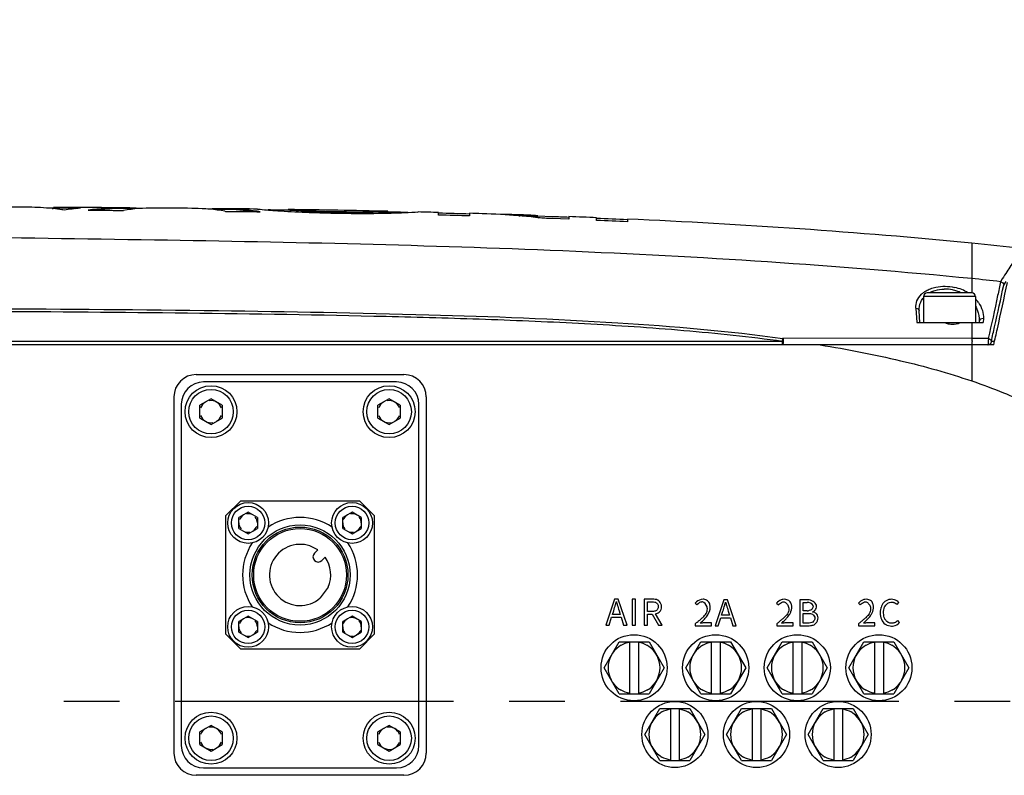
# Model space of a CAD drawing. Header units: millimetres. Extents: x 5828 to 6704, y 123 to 421.
# Tile 28 of 145: x 6406.06 to 6412.7, y 208.69 to 213.78. Entities that reach past the tile are written whole.
import ezdxf
from ezdxf import colors
from ezdxf.entities.mleader import LeaderData, LeaderLine
from ezdxf.math import Vec2, Vec3

# ---------------------------------------------------------------- set-up
doc = ezdxf.new("R2010")
doc.units = ezdxf.units.MM
doc.linetypes.add('CENTER', pattern=[0.6, 0.375, -0.075, 0.075, -0.075])
for name, color, linetype in [('中心线', 7, 'Continuous'), ('外形图', 7, 'Continuous'), ('多重引线', 7, 'Continuous'), ('尺寸标注', 7, 'Continuous')]:
    doc.layers.add(name, color=color, linetype=linetype)
doc.styles.add('微软雅黑', font='msyh.ttc', dxfattribs={"height": 1.5})
doc.dimstyles.new('尺寸标注_1_20比例', dxfattribs={"dimtxt": 1.5, "dimasz": 1.25, "dimexe": 0.5, "dimexo": 0.4, "dimgap": 0.5, "dimtad": 1, "dimdec": 1, "dimlfac": 20, "dimdsep": 46, "dimtxsty": '微软雅黑', "dimcen": 0.09, "dimadec": 0, "dimazin": 0, "dimtp": 0.01, "dimtm": 0.01, "dimtfac": 1, "dimtdec": 1, "dimtofl": 0, "dimtmove": 0, "dimatfit": 3, "dimfxl": 1, "dimtolj": 1, "dimarcsym": 0})

# ---------------------------------------------------------------- blocks, each defined once
blk = doc.blocks.new('*D1113')
at = {"layer": 'Defpoints', "color": 0}
for p in [(6420.6767, 219.4485), (6417.8017, 209.8115), (6420.6767, 208.845)]:
    blk.add_point(p, dxfattribs=at)
at = {"layer": '尺寸标注', "color": 0, "lineweight": -2}
for p, q in [((6417.8017, 210.2115), (6417.8017, 219.9485)), ((6420.6767, 209.245), (6420.6767, 219.9485)), ((6416.5517, 219.4485), (6410.0369, 219.4485)), ((6421.9267, 219.4485), (6423.1767, 219.4485))]:
    blk.add_line(p, q, dxfattribs=at)
at = {"layer": '尺寸标注', "color": 0}
for points in [[(6416.5517, 219.2402), (6416.5517, 219.6568), (6417.8017, 219.4485)], [(6421.9267, 219.6568), (6421.9267, 219.2402), (6420.6767, 219.4485)]]:
    blk.add_solid(points, dxfattribs=at)
at = {"layer": '尺寸标注', "color": 0, "insert": (6412.3647, 220.7116), "char_height": 1.5, "attachment_point": 5, "style": '微软雅黑'}
blk.add_mtext('\\A1;57.5', dxfattribs=at)

msp = doc.modelspace()

# ---------------------------------------------------------------- linework, layer by layer
at = {"layer": '中心线', "linetype": 'CENTER', "ltscale": 5}
msp.add_line((6395.1097, 209.1865), (6433.2693, 209.1865), dxfattribs=at)
at = {"layer": '外形图', "color": 7, "linetype": 'Continuous'}
for p, q in [((6406.3482, 212.5077), (6406.2437, 212.5082)), ((6406.2826, 212.5051), (6406.2885, 212.5044)), ((6406.2826, 212.5051), (6406.2885, 212.5043)), ((6406.2895, 212.5068), (6406.2895, 212.5118)), ((6406.5242, 212.5117), (6406.3616, 212.5126)), ((6406.4405, 212.5043), (6406.4304, 212.5049)), ((6406.4405, 212.5042), (6406.4304, 212.5049)), ((6406.4862, 212.5119), (6406.4715, 212.512)), ((6406.7608, 212.5101), (6406.7584, 212.5101)), ((6406.7608, 212.5101), (6406.7584, 212.5101)), ((6406.7608, 212.5051), (6406.7585, 212.5051)), ((6406.7608, 212.5051), (6406.7585, 212.5051)), ((6406.7587, 212.4923), (6406.7623, 212.4928)), ((6406.7587, 212.4923), (6406.7623, 212.4928)), ((6407.4444, 212.4868), (6407.4482, 212.4862)), ((6407.4444, 212.4867), (6407.4482, 212.4862)), ((6407.4489, 212.504), (6407.4461, 212.5041)), ((6407.4489, 212.504), (6407.4461, 212.5041)), ((6407.4487, 212.499), (6407.4461, 212.4991)), ((6407.4487, 212.499), (6407.4461, 212.4991)), ((6407.6651, 212.5015), (6407.665, 212.5014)), ((6407.665, 212.5014), (6407.6817, 212.4999)), ((6407.6652, 212.5014), (6407.6651, 212.5015)), ((6407.6817, 212.4999), (6407.6833, 212.4997)), ((6407.8715, 212.4937), (6407.8715, 212.4986)), ((6407.8715, 212.4986), (6407.8716, 212.4986)), ((6407.8817, 212.4979), (6407.8715, 212.4986)), ((6407.8817, 212.4929), (6407.8715, 212.4936)), ((6407.9715, 212.4875), (6407.9715, 212.4925)), ((6408.2061, 212.48), (6408.2061, 212.485)), ((6408.4431, 212.4792), (6408.4431, 212.4842)), ((6408.5421, 212.4867), (6408.5422, 212.4867)), ((6408.5423, 212.4816), (6408.5423, 212.4867)), ((6408.7276, 212.481), (6408.7484, 212.482)), ((6408.7427, 212.4817), (6408.7484, 212.482)), ((6408.7484, 212.482), (6408.7484, 212.482)), ((6408.884, 212.4608), (6408.884, 212.4786)), ((6409.0936, 212.473), (6409.0936, 212.4551)), ((6409.4251, 212.4565), (6409.4322, 212.4559)), ((6409.4251, 212.4564), (6409.4322, 212.4559)), ((6409.5527, 212.444), (6409.559, 212.4433)), ((6409.5527, 212.4439), (6409.559, 212.4433)), ((6409.5537, 212.4517), (6409.5537, 212.4567)), ((6409.6499, 212.4499), (6409.5537, 212.4534)), ((6409.7633, 212.4328), (6409.6495, 212.4371)), ((6409.7633, 212.4506), (6409.7633, 212.4328)), ((6409.9495, 212.4253), (6409.9495, 212.4432)), ((6410.1577, 212.4341), (6410.1577, 212.4162)), ((6412.4767, 212.2713), (6412.4767, 212.033)), ((6412.4768, 212.033), (6412.4767, 211.9575)), ((6412.6829, 212.0319), (6412.6701, 212.0122)), ((6412.6923, 211.9894), (6412.7088, 212.0143)), ((6412.4767, 211.9575), (6412.4767, 211.9365)), ((6412.1517, 211.9115), (6412.1517, 211.7365)), ((6412.5017, 211.9115), (6412.1517, 211.9115)), ((6412.4767, 211.9365), (6412.1767, 211.9365)), ((6412.5017, 211.9115), (6412.5017, 211.7365)), ((6412.1004, 211.8345), (6412.1059, 211.7363)), ((6412.1267, 211.7365), (6412.1226, 211.8157)), ((6412.5272, 211.7454), (6412.5267, 211.7365)), ((6412.5554, 211.7632), (6412.5542, 211.7365)), ((6412.1059, 211.7365), (6412.5542, 211.7365)), ((6412.4767, 211.7366), (6412.4767, 211.6299)), ((6397.477, 211.6125), (6411.2023, 211.6125)), ((6412.4767, 211.6299), (6411.2048, 211.6306)), ((6412.6089, 211.6115), (6412.6307, 211.6115)), ((6412.6251, 211.5865), (6397.4759, 211.5865)), ((6412.4767, 211.5865), (6412.4767, 211.3435)), ((6407.2517, 211.3865), (6408.6517, 211.3865)), ((6408.6017, 211.3365), (6407.3017, 211.3365)), ((6407.1017, 211.2365), (6407.1017, 208.8365)), ((6407.3517, 211.2231), (6407.2767, 211.1798)), ((6407.4267, 211.1798), (6407.3517, 211.2231)), ((6408.5517, 211.2231), (6408.4767, 211.1798)), ((6408.6267, 211.1798), (6408.5517, 211.2231)), ((6408.8017, 211.2365), (6408.8017, 208.8365)), ((6407.1517, 211.1865), (6407.1517, 208.8865)), ((6407.2767, 211.0932), (6407.2767, 211.1798)), ((6407.4267, 211.1798), (6407.4267, 211.0932)), ((6408.4767, 211.0932), (6408.4767, 211.1798)), ((6408.6267, 211.1798), (6408.6267, 211.0932)), ((6408.7517, 208.8865), (6408.7517, 211.1865)), ((6407.2767, 211.0932), (6407.3517, 211.0499)), ((6407.3517, 211.0499), (6407.4267, 211.0932)), ((6408.4767, 211.0932), (6408.5517, 211.0499)), ((6408.5517, 211.0499), (6408.6267, 211.0932)), ((6407.4517, 210.4365), (6407.5517, 210.5365)), ((6407.5517, 210.5365), (6408.3517, 210.5365)), ((6408.3517, 210.5365), (6408.4517, 210.4365)), ((6407.4517, 209.6365), (6407.4517, 210.4365)), ((6407.6017, 210.4587), (6407.5392, 210.4226)), ((6407.5392, 210.3504), (6407.5392, 210.4226)), ((6407.6642, 210.4226), (6407.6017, 210.4587)), ((6407.6642, 210.4226), (6407.6642, 210.3504)), ((6408.3017, 210.4587), (6408.2392, 210.4226)), ((6408.2392, 210.3504), (6408.2392, 210.4226)), ((6408.3642, 210.4226), (6408.3017, 210.4587)), ((6408.3642, 210.4226), (6408.3642, 210.3504)), ((6408.4517, 210.4365), (6408.4517, 209.6365)), ((6407.5392, 210.3504), (6407.6017, 210.3143)), ((6407.6017, 210.3143), (6407.6642, 210.3504)), ((6408.2392, 210.3504), (6408.3017, 210.3143)), ((6408.3017, 210.3143), (6408.3642, 210.3504)), ((6408.0707, 210.205), (6408.0489, 210.1832)), ((6408.0984, 210.1337), (6408.1202, 210.1555)), ((6408.1411, 209.9547), (6408.088, 209.8817)), ((6410.0708, 209.8728), (6410.0114, 209.6978)), ((6410.0954, 209.8728), (6410.0708, 209.8728)), ((6410.1549, 209.6978), (6410.0954, 209.8728)), ((6410.1901, 209.8728), (6410.1901, 209.6978)), ((6410.2124, 209.8728), (6410.1901, 209.8728)), ((6410.2124, 209.6978), (6410.2124, 209.8728)), ((6410.2708, 209.8728), (6410.2708, 209.6978)), ((6410.3257, 209.8728), (6410.2708, 209.8728)), ((6410.293, 209.7899), (6410.293, 209.8549)), ((6410.293, 209.8549), (6410.3224, 209.8549)), ((6410.6128, 209.8467), (6410.6255, 209.8343)), ((6410.633, 209.842), (6410.6255, 209.8343)), ((6410.8066, 209.8692), (6410.7472, 209.6942)), ((6410.8312, 209.8692), (6410.8066, 209.8692)), ((6410.8906, 209.6942), (6410.8312, 209.8692)), ((6411.1618, 209.8467), (6411.1745, 209.8343)), ((6411.3194, 209.8692), (6411.3194, 209.6942)), ((6411.3714, 209.8692), (6411.3194, 209.8692)), ((6411.3416, 209.7947), (6411.3416, 209.8517)), ((6411.3416, 209.8517), (6411.3685, 209.8517)), ((6411.713, 209.8467), (6411.7257, 209.8343)), ((6411.9742, 209.8365), (6411.9861, 209.8508)), ((6407.6017, 209.7587), (6407.5392, 209.7226)), ((6407.6642, 209.7226), (6407.6017, 209.7587)), ((6408.3017, 209.7587), (6408.2392, 209.7226)), ((6408.3642, 209.7226), (6408.3017, 209.7587)), ((6410.0563, 209.7689), (6410.0649, 209.7957)), ((6410.1093, 209.7689), (6410.0563, 209.7689)), ((6410.1009, 209.7957), (6410.1093, 209.7689)), ((6410.3224, 209.7899), (6410.293, 209.7899)), ((6410.293, 209.6978), (6410.293, 209.772)), ((6410.293, 209.772), (6410.3245, 209.772)), ((6410.3245, 209.772), (6410.367, 209.6978)), ((6410.3921, 209.6978), (6410.3472, 209.7744)), ((6410.792, 209.7653), (6410.8006, 209.7921)), ((6410.845, 209.7653), (6410.792, 209.7653)), ((6410.8367, 209.7921), (6410.845, 209.7653)), ((6411.3676, 209.7947), (6411.3416, 209.7947)), ((6411.3416, 209.7118), (6411.3416, 209.7777)), ((6411.3416, 209.7777), (6411.3721, 209.7777)), ((6407.5392, 209.6504), (6407.5392, 209.7226)), ((6407.6642, 209.7226), (6407.6642, 209.6504)), ((6408.2392, 209.6504), (6408.2392, 209.7226)), ((6408.3642, 209.7226), (6408.3642, 209.6504)), ((6410.0114, 209.6978), (6410.0338, 209.6978)), ((6410.0338, 209.6978), (6410.0508, 209.7513)), ((6410.0508, 209.7513), (6410.1148, 209.7513)), ((6410.1148, 209.7513), (6410.1315, 209.6978)), ((6410.1315, 209.6978), (6410.1549, 209.6978)), ((6410.1901, 209.6978), (6410.2124, 209.6978)), ((6410.2708, 209.6978), (6410.293, 209.6978)), ((6410.367, 209.6978), (6410.3921, 209.6978)), ((6410.6138, 209.7071), (6410.6138, 209.6942)), ((6410.6138, 209.6942), (6410.7238, 209.6942)), ((6410.7238, 209.713), (6410.6753, 209.713)), ((6410.7238, 209.6942), (6410.7238, 209.713)), ((6410.7472, 209.6942), (6410.7696, 209.6942)), ((6410.7696, 209.6942), (6410.7866, 209.7476)), ((6410.7866, 209.7476), (6410.8505, 209.7476)), ((6410.8505, 209.7476), (6410.8673, 209.6942)), ((6410.8673, 209.6942), (6410.8906, 209.6942)), ((6411.1628, 209.7071), (6411.1628, 209.6942)), ((6411.1628, 209.6942), (6411.2729, 209.6942)), ((6411.2729, 209.713), (6411.2244, 209.713)), ((6411.2729, 209.6942), (6411.2729, 209.713)), ((6411.3194, 209.6942), (6411.3752, 209.6942)), ((6411.3721, 209.7118), (6411.3416, 209.7118)), ((6411.714, 209.7071), (6411.714, 209.6942)), ((6411.714, 209.6942), (6411.824, 209.6942)), ((6411.824, 209.713), (6411.7756, 209.713)), ((6411.824, 209.6942), (6411.824, 209.713)), ((6411.9067, 209.6978), (6411.9367, 209.6911)), ((6411.9904, 209.7161), (6411.9782, 209.73)), ((6407.5517, 209.5365), (6407.4517, 209.6365)), ((6407.5392, 209.6504), (6407.6017, 209.6143)), ((6407.6017, 209.6143), (6407.6642, 209.6504)), ((6408.2392, 209.6504), (6408.3017, 209.6143)), ((6408.3017, 209.6143), (6408.3642, 209.6504)), ((6408.4517, 209.6365), (6408.3517, 209.5365)), ((6409.9996, 209.4115), (6410.1007, 209.5865)), ((6410.1007, 209.5865), (6410.3027, 209.5865)), ((6410.1717, 209.5839), (6410.1717, 209.2391)), ((6410.2317, 209.5852), (6410.2317, 209.2378)), ((6410.3027, 209.5865), (6410.4038, 209.4115)), ((6410.5496, 209.4115), (6410.6507, 209.5865)), ((6410.6507, 209.5865), (6410.8527, 209.5865)), ((6410.7217, 209.5839), (6410.7217, 209.2391)), ((6410.7817, 209.5852), (6410.7817, 209.2378)), ((6410.8527, 209.5865), (6410.9538, 209.4115)), ((6411.0996, 209.4115), (6411.2007, 209.5865)), ((6411.2007, 209.5865), (6411.4027, 209.5865)), ((6411.2717, 209.5839), (6411.2717, 209.2391)), ((6411.3317, 209.5852), (6411.3317, 209.2378)), ((6411.4027, 209.5865), (6411.5038, 209.4115)), ((6411.6496, 209.4115), (6411.7507, 209.5865)), ((6411.7507, 209.5865), (6411.9527, 209.5865)), ((6411.8217, 209.5839), (6411.8217, 209.2391)), ((6411.8817, 209.5852), (6411.8817, 209.2378)), ((6411.9527, 209.5865), (6412.0538, 209.4115)), ((6408.3517, 209.5365), (6407.5517, 209.5365)), ((6410.1007, 209.2365), (6409.9996, 209.4115)), ((6410.4038, 209.4115), (6410.3027, 209.2365)), ((6410.6507, 209.2365), (6410.5496, 209.4115)), ((6410.9538, 209.4115), (6410.8527, 209.2365)), ((6411.2007, 209.2365), (6411.0996, 209.4115)), ((6411.5038, 209.4115), (6411.4027, 209.2365)), ((6411.7507, 209.2365), (6411.6496, 209.4115)), ((6412.0538, 209.4115), (6411.9527, 209.2365)), ((6410.1007, 209.2365), (6410.3027, 209.2365)), ((6410.6507, 209.2365), (6410.8527, 209.2365)), ((6411.2007, 209.2365), (6411.4027, 209.2365)), ((6411.7507, 209.2365), (6411.9527, 209.2365)), ((6410.2746, 208.9615), (6410.3757, 209.1365)), ((6410.3757, 209.1365), (6410.5777, 209.1365)), ((6410.4467, 209.1339), (6410.4467, 208.7891)), ((6410.5067, 209.1352), (6410.5067, 208.7878)), ((6410.5777, 209.1365), (6410.6788, 208.9615)), ((6410.8246, 208.9615), (6410.9257, 209.1365)), ((6410.9257, 209.1365), (6411.1277, 209.1365)), ((6410.9967, 209.1339), (6410.9967, 208.7891)), ((6411.0567, 209.1352), (6411.0567, 208.7878)), ((6411.1277, 209.1365), (6411.2288, 208.9615)), ((6411.3746, 208.9615), (6411.4757, 209.1365)), ((6411.4757, 209.1365), (6411.6777, 209.1365)), ((6411.5467, 209.1339), (6411.5467, 208.7891)), ((6411.6067, 209.1352), (6411.6067, 208.7878)), ((6411.6777, 209.1365), (6411.7788, 208.9615)), ((6407.3517, 209.0231), (6407.2767, 208.9798)), ((6407.4267, 208.9798), (6407.3517, 209.0231)), ((6408.5517, 209.0231), (6408.4767, 208.9798)), ((6408.6267, 208.9798), (6408.5517, 209.0231)), ((6407.2767, 208.8932), (6407.2767, 208.9798)), ((6407.4267, 208.9798), (6407.4267, 208.8932)), ((6408.4767, 208.8932), (6408.4767, 208.9798)), ((6408.6267, 208.9798), (6408.6267, 208.8932)), ((6410.3757, 208.7865), (6410.2746, 208.9615)), ((6410.6788, 208.9615), (6410.5777, 208.7865)), ((6410.9257, 208.7865), (6410.8246, 208.9615)), ((6411.2288, 208.9615), (6411.1277, 208.7865)), ((6411.4757, 208.7865), (6411.3746, 208.9615)), ((6411.7788, 208.9615), (6411.6777, 208.7865)), ((6407.2767, 208.8932), (6407.3517, 208.8499)), ((6407.3517, 208.8499), (6407.4267, 208.8932)), ((6408.4767, 208.8932), (6408.5517, 208.8499)), ((6408.5517, 208.8499), (6408.6267, 208.8932)), ((6410.3757, 208.7865), (6410.5777, 208.7865)), ((6410.9257, 208.7865), (6411.1277, 208.7865)), ((6411.4757, 208.7865), (6411.6777, 208.7865)), ((6407.3017, 208.7365), (6408.6017, 208.7365)), ((6408.6517, 208.6865), (6407.2517, 208.6865))]:
    msp.add_line(p, q, dxfattribs=at)
for centre, radius in [((6407.3517, 211.1365), 0.175), ((6407.3517, 211.1365), 0.15), ((6408.5517, 211.1365), 0.175), ((6408.5517, 211.1365), 0.15), ((6407.6017, 210.3865), 0.1375), ((6407.6017, 210.3865), 0.1125), ((6408.3017, 210.3865), 0.1375), ((6408.3017, 210.3865), 0.1125), ((6407.9517, 210.0365), 0.3375), ((6407.9517, 210.0365), 0.3225), ((6407.9517, 210.0365), 0.3125), ((6407.6017, 209.6865), 0.1375), ((6408.3017, 209.6865), 0.1375), ((6407.6017, 209.6865), 0.1125), ((6408.3017, 209.6865), 0.1125), ((6410.2017, 209.4115), 0.2225), ((6410.7517, 209.4115), 0.2225), ((6411.3017, 209.4115), 0.2225), ((6411.8517, 209.4115), 0.2225), ((6410.4767, 208.9615), 0.2225), ((6411.0267, 208.9615), 0.2225), ((6411.5767, 208.9615), 0.2225), ((6407.3517, 208.9365), 0.175), ((6408.5517, 208.9365), 0.175), ((6407.3517, 208.9365), 0.15), ((6408.5517, 208.9365), 0.15)]:
    msp.add_circle(centre, radius, dxfattribs=at)
for centre, radius, start, end in [((6406.1176, 210.9432), 1.5705, 83.96854, 89.73862), ((6406.1152, 210.9199), 1.5939, 81.64575, 83.75704), ((6406.1135, 210.908), 1.606, 81.11766, 81.64753), ((6406.3404, 211.0338), 1.4789, 89.16938, 89.69603), ((6406.3404, 211.0298), 1.4779, 89.17275, 89.69603), ((6406.5901, 210.9242), 1.5871, 94.2874, 98.28378), ((6406.3403, 211.0287), 1.4789, 88.10313, 89.17265), ((6406.3402, 211.0276), 1.4851, 84.92743, 89.16528), ((6406.3402, 211.0255), 1.4821, 86.51251, 88.10275), ((6406.7505, 210.9342), 1.576, 89.71363, 98.25918), ((6406.7503, 210.9349), 1.5703, 89.7004, 96.85399), ((6406.7498, 210.9449), 1.5653, 85.36297, 89.59721), ((6406.9736, 211.0744), 1.4341, 90.26998, 98.47152), ((6406.9729, 211.0901), 1.4183, 89.53568, 90.24504), ((6407.2091, 211.0902), 1.4162, 88.73116, 89.45426), ((6407.2078, 211.0696), 1.4369, 80.52605, 88.70088), ((6407.429, 210.9477), 1.5565, 89.36879, 93.62368), ((6405.9639, 78.8996), 133.6077, 89.364372, 89.411603), ((6407.4283, 210.9323), 1.5669, 82.19274, 89.2542), ((6407.4281, 210.9331), 1.5711, 81.39818, 89.24112), ((6407.4241, 210.9051), 1.5994, 80.69436, 81.40935), ((6408.256, 219.0322), 6.5575, 264.99049, 265.96869), ((6406.5611, 120.803), 91.7, 89.181193, 89.26702), ((6406.5611, 120.8033), 91.6998, 89.181124, 89.267021), ((6408.3685, 220.5223), 8.0518, 265.91501, 266.0975), ((6408.326, 220.3853), 7.9123, 266.33734, 269.13169), ((6406.4751, 115.3655), 97.1431, 88.780765, 89.176297), ((6408.3173, 219.6191), 7.135, 267.2213, 269.10649), ((6408.3186, 219.6415), 7.1623, 267.22159, 269.09959), ((6408.3488, 219.449), 6.9654, 268.82591, 270.77535), ((6408.3502, 219.4703), 6.9918, 268.81918, 270.76127), ((6408.4007, 218.7955), 6.3231, 271.2793, 272.1177), ((6406.5611, 120.8033), 91.6998, 88.676923, 88.76216), ((6406.5611, 120.803), 91.7, 88.677395, 88.762124), ((6408.4058, 218.6232), 6.1507, 272.12966, 272.99915), ((6407.0663, 141.3049), 71.1919, 88.368144, 88.536918), ((6406.9707, 137.8055), 74.6798, 88.371068, 88.531959), ((6409.0424, 207.8996), 4.5729, 85.19836, 88.30228), ((6409.2728, 207.877), 4.5883, 88.09577, 89.62119), ((6407.0663, 141.3049), 71.1919, 88.101125, 88.129327), ((6409.2727, 207.8745), 4.5908, 86.49038, 88.09532), ((6409.2727, 207.8723), 4.588, 86.48923, 88.09513), ((6409.0413, 207.8876), 4.585, 83.5959, 85.10974), ((6407.4752, 153.1552), 59.3395, 87.610168, 87.790109), ((6407.5871, 155.8338), 56.6537, 87.39943, 87.61014), ((6407.5873, 155.8361), 56.6385, 87.39889, 87.60965), ((6409.0411, 177.4711), 34.9694, 83.80103, 84.36176), ((6411.427, 201.3433), 10.7412, 83.35429, 84.39182), ((6412.2803, 211.7825), 0.178, 112.60174, 119.96782), ((6412.295, 211.7146), 0.2481, 77.69159, 90.72763), ((6412.2944, 211.7114), 0.2514, 71.01741, 77.72164), ((6412.2943, 211.6768), 0.3046, 67.69652, 77.33772), ((6412.2954, 211.714), 0.2486, 63.52785, 71.02704), ((6412.302, 211.6957), 0.2842, 58.33929, 67.69076), ((6412.2518, 211.8197), 0.1308, 140.31498, 143.28173), ((6412.1767, 211.9115), 0.025, 90, 180), ((6412.4767, 211.9115), 0.025, 0, 90), ((6412.343, 211.7465), 0.2186, 35.01869, 42.48576), ((6412.5421, 211.7446), 0.015, 168.87252, 176.97469), ((6412.4896, 211.6115), 0.1006, 354.79834, 5.52295), ((6407.2517, 211.2365), 0.15, 90, 180), ((6408.6517, 211.2365), 0.15, 0, 90), ((6407.3017, 211.1865), 0.15, 90, 180), ((6408.6017, 211.1865), 0.15, 0, 90), ((6407.3517, 211.1365), 0.075, 120, 160.00237), ((6407.3517, 211.1365), 0.075, 19.99763, 100.00237), ((6408.5517, 211.1365), 0.075, 120, 160.00237), ((6408.5517, 211.1365), 0.075, 19.99763, 100.00237), ((6407.3517, 211.1365), 0.075, 199.99763, 280.00237), ((6407.3517, 211.1365), 0.075, 300, 340.00237), ((6408.5517, 211.1365), 0.075, 199.99763, 280.00237), ((6408.5517, 211.1365), 0.075, 300, 340.00237), ((6407.6017, 210.3865), 0.0625, 120, 160.00237), ((6407.6017, 210.3865), 0.0625, 60, 100.00237), ((6407.6017, 210.3865), 0.0625, 0, 40.00237), ((6407.9517, 210.0365), 0.3875, 56.23847, 123.76319), ((6408.3017, 210.3865), 0.0625, 120, 160.00237), ((6408.3017, 210.3865), 0.0625, 60, 100.00237), ((6408.3017, 210.3865), 0.0625, 0, 40.00237), ((6407.6017, 210.3865), 0.0625, 180, 220.00237), ((6407.6017, 210.3865), 0.0625, 300, 340.00237), ((6408.3017, 210.3865), 0.0625, 180, 220.00237), ((6408.3017, 210.3865), 0.0625, 300, 340.00237), ((6407.6017, 210.3865), 0.0625, 240, 280.00237), ((6408.3017, 210.3865), 0.0625, 240, 280.00237), ((6407.9517, 210.0365), 0.3875, 146.23618, 213.76125), ((6407.9517, 210.0365), 0.2062, 54.7702, 311.35825), ((6407.9517, 210.0365), 0.3875, 326.24013, 33.76125), ((6408.0737, 210.1585), 0.035, 135, 315), ((6407.9517, 210.0365), 0.2062, 336.64174, 35.2298), ((6409.0535, 210.1307), 1.0652, 343.96283, 345.08561), ((6413.3085, 210.7646), 3.3511, 195.72088, 196.08814), ((6410.6738, 209.7902), 0.0831, 128.94219, 137.21772), ((6409.7931, 210.126), 1.0612, 343.96605, 345.09304), ((6414.0038, 210.7491), 3.3089, 195.71306, 196.08503), ((6410.333, 209.8331), 0.0604, 283.54896, 295.66098), ((6411.3952, 209.7329), 0.0554, 69.82692, 81.9643), ((6407.6017, 209.6865), 0.0625, 180, 220.00237), ((6407.6017, 209.6865), 0.0625, 120, 160.00237), ((6407.6017, 209.6865), 0.0625, 60, 100.00237), ((6407.6017, 209.6865), 0.0625, 0, 40.00237), ((6407.9517, 210.0365), 0.3875, 236.23851, 303.76144), ((6408.3017, 209.6865), 0.0625, 180, 220.00237), ((6408.3017, 209.6865), 0.0625, 120, 160.00237), ((6408.3017, 209.6865), 0.0625, 60, 100.00237), ((6408.3017, 209.6865), 0.0625, 0, 40.00237), ((6407.6017, 209.6865), 0.0625, 240, 280.00237), ((6407.6017, 209.6865), 0.0625, 300, 340.00237), ((6408.3017, 209.6865), 0.0625, 240, 280.00237), ((6408.3017, 209.6865), 0.0625, 300, 340.00237), ((6410.2017, 209.4115), 0.175, 124.86379, 235.13621), ((6410.2019, 209.4113), 0.1753, 119.90313, 124.86685), ((6410.2015, 209.4113), 0.1753, 55.13315, 60.09687), ((6410.2017, 209.4115), 0.175, 304.86379, 55.13621), ((6410.7517, 209.4115), 0.175, 124.86379, 235.13621), ((6410.7519, 209.4113), 0.1753, 119.90313, 124.86685), ((6410.7515, 209.4113), 0.1753, 55.13315, 60.09687), ((6410.7517, 209.4115), 0.175, 304.86379, 55.13621), ((6411.3017, 209.4115), 0.175, 124.86379, 235.13621), ((6411.3019, 209.4113), 0.1753, 119.90313, 124.86685), ((6411.3015, 209.4113), 0.1753, 55.13315, 60.09687), ((6411.3017, 209.4115), 0.175, 304.86379, 55.13621), ((6411.8517, 209.4115), 0.175, 124.86379, 235.13621), ((6411.8519, 209.4113), 0.1753, 119.90313, 124.86685), ((6411.8515, 209.4113), 0.1753, 55.13315, 60.09687), ((6411.8517, 209.4115), 0.175, 304.86379, 55.13621), ((6410.2019, 209.4117), 0.1753, 235.13316, 240.09687), ((6410.2015, 209.4117), 0.1753, 299.90258, 304.86769), ((6410.7519, 209.4117), 0.1753, 235.13316, 240.09687), ((6410.7515, 209.4117), 0.1753, 299.90258, 304.86769), ((6411.3019, 209.4117), 0.1753, 235.13316, 240.09687), ((6411.3015, 209.4117), 0.1753, 299.90258, 304.86769), ((6411.8519, 209.4117), 0.1753, 235.13316, 240.09687), ((6411.8515, 209.4117), 0.1753, 299.90258, 304.86769), ((6410.4767, 208.9615), 0.175, 124.86379, 235.13621), ((6410.4769, 208.9613), 0.1753, 119.90313, 124.86685), ((6410.4765, 208.9613), 0.1753, 55.13315, 60.09687), ((6410.4767, 208.9615), 0.175, 304.86379, 55.13621), ((6411.0267, 208.9615), 0.175, 124.86379, 235.13621), ((6411.0269, 208.9613), 0.1753, 119.90313, 124.86685), ((6411.0265, 208.9613), 0.1753, 55.13315, 60.09687), ((6411.0267, 208.9615), 0.175, 304.86379, 55.13621), ((6411.5767, 208.9615), 0.175, 124.86379, 235.13621), ((6411.5769, 208.9613), 0.1753, 119.90313, 124.86685), ((6411.5765, 208.9613), 0.1753, 55.13315, 60.09687), ((6411.5767, 208.9615), 0.175, 304.86379, 55.13621), ((6407.3517, 208.9365), 0.075, 120, 160.00237), ((6407.3517, 208.9365), 0.075, 19.99763, 100.00237), ((6408.5517, 208.9365), 0.075, 120, 160.00237), ((6408.5517, 208.9365), 0.075, 19.99763, 100.00237), ((6407.3517, 208.9365), 0.075, 199.99763, 280.00237), ((6407.3517, 208.9365), 0.075, 300, 340.00237), ((6408.5517, 208.9365), 0.075, 199.99763, 280.00237), ((6408.5517, 208.9365), 0.075, 300, 340.00237), ((6407.2517, 208.8365), 0.15, 180, 270), ((6407.3017, 208.8865), 0.15, 180, 270), ((6408.6017, 208.8865), 0.15, 270, 0), ((6408.6517, 208.8365), 0.15, 270, 0), ((6410.4769, 208.9617), 0.1753, 235.13316, 240.09687), ((6410.4765, 208.9617), 0.1753, 299.90258, 304.86769), ((6411.0269, 208.9617), 0.1753, 235.13316, 240.09687), ((6411.0265, 208.9617), 0.1753, 299.90258, 304.86769), ((6411.5769, 208.9617), 0.1753, 235.13316, 240.09687), ((6411.5765, 208.9617), 0.1753, 299.90258, 304.86769)]:
    msp.add_arc(centre, radius, start, end, dxfattribs=at)
for points in [[(6406.1248, 212.5137), (6406.0168, 212.5142), (6405.9089, 212.5146), (6405.8009, 212.515)], [(6406.3091, 212.5125), (6406.3025, 212.5124), (6406.296, 212.512), (6406.2895, 212.5118)], [(6406.3286, 212.5125), (6406.3221, 212.5125), (6406.3156, 212.5126), (6406.3091, 212.5125)], [(6406.3482, 212.5127), (6406.3417, 212.5127), (6406.3352, 212.5125), (6406.3286, 212.5125)], [(6406.7608, 212.5101), (6406.6819, 212.5107), (6406.6031, 212.5112), (6406.5242, 212.5117)], [(6406.871, 212.5043), (6406.8342, 212.5046), (6406.7975, 212.5049), (6406.7608, 212.5051)], [(6407.2226, 212.5064), (6407.1432, 212.5071), (6407.0638, 212.5078), (6406.9844, 212.5084)], [(6407.6651, 212.5015), (6407.5929, 212.5024), (6407.5206, 212.5032), (6407.4484, 212.504)], [(6408.884, 212.4786), (6408.8388, 212.4798), (6408.7936, 212.4809), (6408.7484, 212.482)], [(6409.1778, 212.4705), (6409.1498, 212.4714), (6409.1217, 212.4722), (6409.0936, 212.473)], [(6409.7633, 212.4456), (6409.7255, 212.4471), (6409.6877, 212.4485), (6409.6499, 212.4499)], [(6412.4767, 212.2713), (6411.7055, 212.3475), (6410.9318, 212.3989), (6410.1577, 212.4341)], [(6412.1329, 211.8738), (6412.1366, 211.8823), (6412.1414, 211.8904), (6412.147, 211.8979)], [(6412.1226, 211.8157), (6412.1215, 211.8354), (6412.1249, 211.8558), (6412.1329, 211.8738)], [(6412.2964, 211.7365), (6412.3062, 211.7325), (6412.3164, 211.7296), (6412.3267, 211.7278)], [(6411.2023, 211.6031), (6411.2023, 211.6063), (6411.2023, 211.6094), (6411.2023, 211.6125)], [(6412.5883, 211.6298), (6412.5511, 211.63), (6412.5139, 211.6299), (6412.4767, 211.63)], [(6412.6089, 211.6115), (6412.6089, 211.607), (6412.6076, 211.6025), (6412.6054, 211.5986)], [(6412.6054, 211.5986), (6412.6027, 211.594), (6412.5981, 211.5901), (6412.5932, 211.5882)], [(6410.0649, 209.7957), (6410.0691, 209.8092), (6410.0733, 209.8228), (6410.0772, 209.8365)], [(6410.0886, 209.8359), (6410.0925, 209.8224), (6410.0966, 209.809), (6410.1009, 209.7957)], [(6410.3224, 209.8549), (6410.3285, 209.8549), (6410.3351, 209.8549), (6410.3412, 209.8536)], [(6410.3603, 209.8675), (6410.3498, 209.8721), (6410.3372, 209.8728), (6410.3257, 209.8728)], [(6410.6664, 209.8724), (6410.6504, 209.8723), (6410.6342, 209.8652), (6410.6216, 209.8549)], [(6410.6553, 209.8541), (6410.6475, 209.8526), (6410.6395, 209.8478), (6410.633, 209.842)], [(6410.8006, 209.7921), (6410.8049, 209.8056), (6410.809, 209.8192), (6410.813, 209.8329)], [(6410.8244, 209.8323), (6410.8283, 209.8188), (6410.8323, 209.8054), (6410.8367, 209.7921)], [(6411.1745, 209.8343), (6411.1818, 209.8431), (6411.1931, 209.8521), (6411.2042, 209.8542)], [(6411.4079, 209.8304), (6411.4019, 209.8419), (6411.3825, 209.8517), (6411.3685, 209.8517)], [(6411.4095, 209.8576), (6411.3977, 209.865), (6411.3847, 209.8692), (6411.3714, 209.8692)], [(6411.7257, 209.8343), (6411.733, 209.8431), (6411.7443, 209.8521), (6411.7554, 209.8542)], [(6411.9535, 209.8503), (6411.9614, 209.8474), (6411.9686, 209.8425), (6411.9742, 209.8365)], [(6410.3331, 209.7905), (6410.3295, 209.7901), (6410.3259, 209.7899), (6410.3224, 209.7899)], [(6411.2236, 209.7604), (6411.2197, 209.756), (6411.2156, 209.7518), (6411.2114, 209.7479)], [(6411.3676, 209.7947), (6411.3728, 209.7947), (6411.3789, 209.796), (6411.3847, 209.7983)], [(6411.3721, 209.7777), (6411.378, 209.7777), (6411.3841, 209.7777), (6411.3901, 209.7769)], [(6411.3847, 209.7983), (6411.3897, 209.8003), (6411.3946, 209.803), (6411.3986, 209.8061)], [(6411.3901, 209.7769), (6411.3954, 209.7761), (6411.4006, 209.7746), (6411.4051, 209.7717)], [(6411.403, 209.7877), (6411.4054, 209.7882), (6411.4078, 209.7891), (6411.4101, 209.7902)], [(6411.4051, 209.7717), (6411.4097, 209.7688), (6411.4136, 209.7645), (6411.4162, 209.7595)], [(6411.7748, 209.7604), (6411.7709, 209.756), (6411.7668, 209.7518), (6411.7626, 209.7479)], [(6410.6138, 209.7071), (6410.62, 209.7125), (6410.6264, 209.7177), (6410.6329, 209.723)], [(6410.6467, 209.7114), (6410.6534, 209.7177), (6410.6603, 209.724), (6410.6669, 209.7305)], [(6410.6753, 209.713), (6410.6658, 209.713), (6410.6562, 209.7121), (6410.6467, 209.7114)], [(6410.6669, 209.7305), (6410.6729, 209.7364), (6410.6788, 209.7425), (6410.6843, 209.7489)], [(6411.1806, 209.7219), (6411.1746, 209.717), (6411.1686, 209.7121), (6411.1628, 209.7071)], [(6411.1969, 209.7352), (6411.1915, 209.7307), (6411.1861, 209.7263), (6411.1806, 209.7219)], [(6411.1957, 209.7114), (6411.203, 209.7182), (6411.2104, 209.7251), (6411.2176, 209.7321)], [(6411.2244, 209.713), (6411.2148, 209.713), (6411.2053, 209.7121), (6411.1957, 209.7114)], [(6411.2114, 209.7479), (6411.2067, 209.7435), (6411.2018, 209.7393), (6411.1969, 209.7352)], [(6411.2176, 209.7321), (6411.2231, 209.7376), (6411.2285, 209.7433), (6411.2335, 209.7492)], [(6411.3752, 209.6942), (6411.3801, 209.6942), (6411.3852, 209.6943), (6411.3901, 209.6949)], [(6411.3901, 209.6949), (6411.3986, 209.6958), (6411.407, 209.6977), (6411.4145, 209.7014)], [(6411.7318, 209.7219), (6411.7258, 209.717), (6411.7198, 209.7121), (6411.714, 209.7071)], [(6411.7481, 209.7352), (6411.7427, 209.7307), (6411.7372, 209.7263), (6411.7318, 209.7219)], [(6411.7469, 209.7114), (6411.7542, 209.7182), (6411.7616, 209.7251), (6411.7688, 209.7321)], [(6411.7756, 209.713), (6411.766, 209.713), (6411.7565, 209.7121), (6411.7469, 209.7114)], [(6411.7626, 209.7479), (6411.7579, 209.7435), (6411.753, 209.7393), (6411.7481, 209.7352)], [(6411.7688, 209.7321), (6411.7743, 209.7376), (6411.7797, 209.7433), (6411.7847, 209.7492)], [(6411.9108, 209.7186), (6411.9039, 209.723), (6411.898, 209.729), (6411.8937, 209.7358)], [(6411.9782, 209.73), (6411.9721, 209.7233), (6411.9644, 209.7176), (6411.9559, 209.7141)], [(6410.1145, 209.5632), (6410.1321, 209.5733), (6410.1517, 209.5807), (6410.1717, 209.5839)], [(6410.2317, 209.5839), (6410.2517, 209.5807), (6410.2713, 209.5733), (6410.2889, 209.5632)], [(6410.6645, 209.5632), (6410.6821, 209.5733), (6410.7017, 209.5807), (6410.7217, 209.5839)], [(6410.7817, 209.5839), (6410.8017, 209.5807), (6410.8213, 209.5733), (6410.8389, 209.5632)], [(6411.2145, 209.5632), (6411.2321, 209.5733), (6411.2517, 209.5807), (6411.2717, 209.5839)], [(6411.3317, 209.5839), (6411.3517, 209.5807), (6411.3713, 209.5733), (6411.3889, 209.5632)], [(6411.7645, 209.5632), (6411.7821, 209.5733), (6411.8017, 209.5807), (6411.8217, 209.5839)], [(6411.8817, 209.5839), (6411.9017, 209.5807), (6411.9213, 209.5733), (6411.9389, 209.5632)], [(6410.1717, 209.2391), (6410.1517, 209.2423), (6410.1321, 209.2497), (6410.1145, 209.2598)], [(6410.2889, 209.2598), (6410.2713, 209.2497), (6410.2517, 209.2423), (6410.2317, 209.2391)], [(6410.7217, 209.2391), (6410.7017, 209.2423), (6410.6821, 209.2497), (6410.6645, 209.2598)], [(6410.8389, 209.2598), (6410.8213, 209.2497), (6410.8017, 209.2423), (6410.7817, 209.2391)], [(6411.2717, 209.2391), (6411.2517, 209.2423), (6411.2321, 209.2497), (6411.2145, 209.2598)], [(6411.3889, 209.2598), (6411.3713, 209.2497), (6411.3517, 209.2423), (6411.3317, 209.2391)], [(6411.8217, 209.2391), (6411.8017, 209.2423), (6411.7821, 209.2497), (6411.7645, 209.2598)], [(6411.9389, 209.2598), (6411.9213, 209.2497), (6411.9017, 209.2423), (6411.8817, 209.2391)], [(6410.3895, 209.1132), (6410.4071, 209.1233), (6410.4267, 209.1307), (6410.4467, 209.1339)], [(6410.5067, 209.1339), (6410.5267, 209.1307), (6410.5463, 209.1233), (6410.5639, 209.1132)], [(6410.9395, 209.1132), (6410.9571, 209.1233), (6410.9767, 209.1307), (6410.9967, 209.1339)], [(6411.0567, 209.1339), (6411.0767, 209.1307), (6411.0963, 209.1233), (6411.1139, 209.1132)], [(6411.4895, 209.1132), (6411.5071, 209.1233), (6411.5267, 209.1307), (6411.5467, 209.1339)], [(6411.6067, 209.1339), (6411.6267, 209.1307), (6411.6463, 209.1233), (6411.6639, 209.1132)], [(6410.4467, 208.7891), (6410.4267, 208.7923), (6410.4071, 208.7997), (6410.3895, 208.8098)], [(6410.5639, 208.8098), (6410.5463, 208.7997), (6410.5267, 208.7923), (6410.5067, 208.7891)], [(6410.9967, 208.7891), (6410.9767, 208.7923), (6410.9571, 208.7997), (6410.9395, 208.8098)], [(6411.1139, 208.8098), (6411.0963, 208.7997), (6411.0767, 208.7923), (6411.0567, 208.7891)], [(6411.5467, 208.7891), (6411.5267, 208.7923), (6411.5071, 208.7997), (6411.4895, 208.8098)], [(6411.6639, 208.8098), (6411.6463, 208.7997), (6411.6267, 208.7923), (6411.6067, 208.7891)]]:
    msp.add_open_spline(points, degree=3, dxfattribs=at)
for points, knots in [([(6406.5241, 212.4938), (6406.5437, 212.4937), (6406.5925, 212.4928), (6406.6707, 212.4934), (6406.7294, 212.4925), (6406.7587, 212.4923)], [0, 0, 0, 0, 0.250002, 0.625, 1, 1, 1, 1]), ([(6407.4482, 212.4862), (6407.4678, 212.486), (6407.5166, 212.4844), (6407.5948, 212.4855), (6407.6534, 212.4838), (6407.6828, 212.4834)], [0, 0, 0, 0, 0.250006, 0.625001, 1, 1, 1, 1]), ([(6407.9715, 212.4925), (6407.9613, 212.4931), (6407.9314, 212.4947), (6407.9015, 212.4965), (6407.8817, 212.4979)], [0, 0, 0, 0, 0.338241, 1, 1, 1, 1]), ([(6407.9715, 212.4875), (6407.9613, 212.4881), (6407.9314, 212.4897), (6407.9015, 212.4915), (6407.8817, 212.4929)], [0, 0, 0, 0, 0.338173, 1, 1, 1, 1]), ([(6408.2061, 212.4739), (6408.2359, 212.4733), (6408.3478, 212.4718), (6408.4598, 212.4722), (6408.5419, 212.474)], [0, 0, 0, 0, 0.266151, 1, 1, 1, 1]), ([(6408.5326, 212.4863), (6408.5279, 212.4861), (6408.4981, 212.4853), (6408.4683, 212.4846), (6408.4431, 212.4842)], [0, 0, 0, 0, 0.155705, 1, 1, 1, 1]), ([(6408.5326, 212.4812), (6408.5279, 212.4811), (6408.4981, 212.4802), (6408.4683, 212.4796), (6408.4431, 212.4792)], [0, 0, 0, 0, 0.155776, 1, 1, 1, 1]), ([(6408.5423, 212.4867), (6408.5422, 212.4865), (6408.541, 212.4868), (6408.5396, 212.4864), (6408.5364, 212.4865), (6408.534, 212.4863), (6408.5326, 212.4863)], [0, 0, 0, 0, 0.062655, 0.249486, 0.561583, 1, 1, 1, 1]), ([(6408.5423, 212.4816), (6408.5422, 212.4814), (6408.541, 212.4818), (6408.5396, 212.4813), (6408.5363, 212.4814), (6408.534, 212.4813), (6408.5326, 212.4812)], [0, 0, 0, 0, 0.062763, 0.249647, 0.561717, 1, 1, 1, 1]), ([(6409.6495, 212.4371), (6409.633, 212.4377), (6409.6028, 212.4396), (6409.5726, 212.4417), (6409.559, 212.4433)], [0, 0, 0, 0, 0.545998, 1, 1, 1, 1]), ([(6412.4768, 212.033), (6411.561, 212.1229), (6410.1875, 212.2089), (6408.3509, 212.2676), (6406.9553, 212.294), (6405.5126, 212.3135), (6403.3478, 212.3336), (6401.661, 212.3303), (6400.4767, 212.3137)], [0, 0, 0, 0, 0.229904, 0.343574, 0.459126, 0.578614, 0.704076, 1, 1, 1, 1]), ([(6412.8171, 212.236), (6412.8168, 212.2361), (6412.816, 212.2345), (6412.8144, 212.2325), (6412.8118, 212.2282), (6412.8082, 212.2226), (6412.8035, 212.2153), (6412.795, 212.2024), (6412.7816, 212.1824), (6412.7626, 212.1535), (6412.7395, 212.1184), (6412.7125, 212.0772), (6412.6932, 212.0477), (6412.6829, 212.0319)], [0, 0, 0, 0, 0.004451, 0.016358, 0.035965, 0.063439, 0.09892, 0.142395, 0.253004, 0.394632, 0.566713, 0.768697, 1, 1, 1, 1]), ([(6412.6701, 212.0122), (6412.6642, 211.981), (6412.6384, 211.8532), (6412.6092, 211.7261), (6412.5883, 211.6298)], [0, 0, 0, 0, 0.244136, 1, 1, 1, 1]), ([(6412.6701, 212.0122), (6412.6758, 212.0113), (6412.6867, 212.0059), (6412.6918, 211.9948), (6412.6923, 211.9894)], [0, 0, 0, 0, 0.514116, 1, 1, 1, 1]), ([(6412.1375, 211.9271), (6412.1392, 211.9287), (6412.1463, 211.9354), (6412.1541, 211.9413), (6412.1602, 211.9453)], [0, 0, 0, 0, 0.241591, 1, 1, 1, 1]), ([(6412.1602, 211.9453), (6412.163, 211.9472), (6412.1751, 211.9548), (6412.1881, 211.9609), (6412.1983, 211.9648)], [0, 0, 0, 0, 0.23835, 1, 1, 1, 1]), ([(6412.1983, 211.9648), (6412.2101, 211.9694), (6412.2629, 211.9847), (6412.32, 211.9832), (6412.3611, 211.974)], [0, 0, 0, 0, 0.23187, 1, 1, 1, 1]), ([(6412.2119, 211.9468), (6412.2178, 211.9493), (6412.2435, 211.9585), (6412.271, 211.9625), (6412.2918, 211.9627)], [0, 0, 0, 0, 0.236086, 1, 1, 1, 1]), ([(6412.6089, 211.6115), (6412.6163, 211.6438), (6412.6451, 211.7696), (6412.6731, 211.8955), (6412.6923, 211.9894)], [0, 0, 0, 0, 0.25726, 1, 1, 1, 1]), ([(6412.6251, 211.5865), (6412.6332, 211.6227), (6412.6649, 211.7625), (6412.6959, 211.9025), (6412.717, 212.0066)], [0, 0, 0, 0, 0.25885, 1, 1, 1, 1]), ([(6412.1004, 211.8344), (6412.0995, 211.8509), (6412.1046, 211.8859), (6412.1249, 211.9148), (6412.1375, 211.9271)], [0, 0, 0, 0, 0.483679, 1, 1, 1, 1]), ([(6405.8548, 211.8121), (6406.3008, 211.8109), (6407.193, 211.8036), (6408.3083, 211.7859), (6409.2003, 211.7613), (6409.8691, 211.7327), (6410.5371, 211.6891), (6410.981, 211.641), (6411.2023, 211.6125)], [0, 0, 0, 0, 0.249941, 0.499933, 0.624943, 0.749958, 0.874978, 1, 1, 1, 1]), ([(6405.8551, 211.8304), (6406.3707, 211.8288), (6407.3589, 211.8202), (6408.7715, 211.7954), (6410.0405, 211.7483), (6410.8356, 211.6802), (6411.2048, 211.6303)], [0, 0, 0, 0, 0.288797, 0.553477, 0.791345, 1, 1, 1, 1]), ([(6412.1004, 211.8344), (6412.1059, 211.834), (6412.1165, 211.8306), (6412.1223, 211.8205), (6412.1226, 211.8157)], [0, 0, 0, 0, 0.53564, 1, 1, 1, 1]), ([(6412.5028, 211.8463), (6412.5072, 211.8384), (6412.5222, 211.8069), (6412.5285, 211.7711), (6412.5272, 211.7454)], [0, 0, 0, 0, 0.260932, 1, 1, 1, 1]), ([(6412.522, 211.8719), (6412.5334, 211.8556), (6412.551, 211.8207), (6412.5563, 211.7817), (6412.5554, 211.7632)], [0, 0, 0, 0, 0.51796, 1, 1, 1, 1]), ([(6412.5554, 211.7632), (6412.5492, 211.7639), (6412.537, 211.7623), (6412.5284, 211.7525), (6412.5274, 211.7475)], [0, 0, 0, 0, 0.550127, 1, 1, 1, 1]), ([(6412.3267, 211.7278), (6412.333, 211.7267), (6412.3566, 211.7241), (6412.3813, 211.7285), (6412.3966, 211.7365)], [0, 0, 0, 0, 0.271075, 1, 1, 1, 1]), ([(6411.2023, 211.6125), (6411.2025, 211.6143), (6411.2033, 211.6203), (6411.2042, 211.6264), (6411.2048, 211.6307)], [0, 0, 0, 0, 0.284075, 1, 1, 1, 1]), ([(6411.2048, 211.6307), (6411.2062, 211.6229), (6411.2062, 211.6089), (6411.2058, 211.5948), (6411.2041, 211.5891)], [0, 0, 0, 0, 0.571068, 1, 1, 1, 1]), ([(6412.4767, 211.63), (6412.4787, 211.6221), (6412.4791, 211.6103), (6412.4776, 211.5963), (6412.4762, 211.5902), (6412.4747, 211.5879)], [0, 0, 0, 0, 0.577559, 0.80772, 1, 1, 1, 1]), ([(6412.5883, 211.6298), (6412.5933, 211.6287), (6412.6023, 211.6246), (6412.6082, 211.6159), (6412.6089, 211.6115)], [0, 0, 0, 0, 0.530975, 1, 1, 1, 1]), ([(6412.5883, 211.6298), (6412.5885, 211.6292), (6412.5891, 211.6263), (6412.5895, 211.6234), (6412.5897, 211.6212)], [0, 0, 0, 0, 0.222973, 1, 1, 1, 1]), ([(6411.2033, 211.5891), (6411.2032, 211.591), (6411.2017, 211.5956), (6411.2022, 211.6004), (6411.2023, 211.6031)], [0, 0, 0, 0, 0.414924, 1, 1, 1, 1]), ([(6411.4557, 211.5865), (6411.6375, 211.5572), (6411.9817, 211.4914), (6412.3196, 211.397), (6412.4767, 211.3435)], [0, 0, 0, 0, 0.525949, 1, 1, 1, 1]), ([(6412.5844, 211.5865), (6412.5862, 211.5865), (6412.5888, 211.5937), (6412.5894, 211.5985), (6412.5898, 211.6024)], [0, 0, 0, 0, 0.316918, 1, 1, 1, 1]), ([(6412.4767, 211.3436), (6412.5487, 211.319), (6412.727, 211.2527), (6413.0036, 211.1255), (6413.1977, 211.0044), (6413.2894, 210.9371)], [0, 0, 0, 0, 0.250164, 0.625661, 1, 1, 1, 1]), ([(6410.3412, 209.8536), (6410.3449, 209.8528), (6410.3547, 209.8493), (6410.3611, 209.84), (6410.3633, 209.8334)], [0, 0, 0, 0, 0.363627, 1, 1, 1, 1]), ([(6410.3592, 209.7787), (6410.3671, 209.7825), (6410.3851, 209.7965), (6410.3906, 209.8334), (6410.3749, 209.8599), (6410.3623, 209.8666), (6410.3603, 209.8675)], [0, 0, 0, 0, 0.235506, 0.596587, 0.939131, 1, 1, 1, 1]), ([(6410.3633, 209.8334), (6410.3642, 209.8305), (6410.3652, 209.8246), (6410.3647, 209.8187), (6410.3641, 209.8158)], [0, 0, 0, 0, 0.500346, 1, 1, 1, 1]), ([(6410.6653, 209.7507), (6410.6694, 209.7546), (6410.6811, 209.767), (6410.6966, 209.7904), (6410.6964, 209.8271), (6410.6747, 209.8555), (6410.6579, 209.8546), (6410.6553, 209.8541)], [0, 0, 0, 0, 0.126932, 0.383404, 0.606293, 0.938678, 1, 1, 1, 1]), ([(6410.6843, 209.7489), (6410.6909, 209.7567), (6410.7101, 209.7831), (6410.7219, 209.829), (6410.6985, 209.8652), (6410.6788, 209.872), (6410.6681, 209.8724), (6410.6664, 209.8724)], [0, 0, 0, 0, 0.1955, 0.622342, 0.79814, 0.969523, 1, 1, 1, 1]), ([(6411.2043, 209.8715), (6411.2005, 209.8708), (6411.1843, 209.8663), (6411.1705, 209.8561), (6411.1618, 209.8467)], [0, 0, 0, 0, 0.230927, 1, 1, 1, 1]), ([(6411.2042, 209.8542), (6411.2073, 209.8548), (6411.2173, 209.8549), (6411.2335, 209.8421), (6411.2456, 209.8196), (6411.245, 209.7882), (6411.232, 209.7699), (6411.224, 209.7608), (6411.2236, 209.7604)], [0, 0, 0, 0, 0.07861, 0.253812, 0.464002, 0.703376, 0.984962, 1, 1, 1, 1]), ([(6411.2587, 209.7912), (6411.2639, 209.8058), (6411.2671, 209.8307), (6411.2516, 209.8617), (6411.2276, 209.8729), (6411.2112, 209.8727), (6411.2043, 209.8715)], [0, 0, 0, 0, 0.377261, 0.59704, 0.825913, 1, 1, 1, 1]), ([(6411.3986, 209.8061), (6411.4053, 209.8111), (6411.4116, 209.8196), (6411.4092, 209.8281), (6411.4079, 209.8304)], [0, 0, 0, 0, 0.72553, 1, 1, 1, 1]), ([(6411.4101, 209.7902), (6411.4162, 209.7932), (6411.4289, 209.8059), (6411.4355, 209.8359), (6411.4189, 209.8515), (6411.4095, 209.8576)], [0, 0, 0, 0, 0.248381, 0.607076, 1, 1, 1, 1]), ([(6411.7555, 209.8715), (6411.7517, 209.8708), (6411.7355, 209.8663), (6411.7216, 209.8561), (6411.713, 209.8467)], [0, 0, 0, 0, 0.230926, 1, 1, 1, 1]), ([(6411.7554, 209.8542), (6411.7585, 209.8548), (6411.7685, 209.8549), (6411.7847, 209.8421), (6411.7968, 209.8196), (6411.7961, 209.7882), (6411.7832, 209.7699), (6411.7752, 209.7608), (6411.7748, 209.7604)], [0, 0, 0, 0, 0.078618, 0.253823, 0.464013, 0.703387, 0.98497, 1, 1, 1, 1]), ([(6411.8099, 209.7912), (6411.8151, 209.8058), (6411.8183, 209.8307), (6411.8028, 209.8617), (6411.7788, 209.8729), (6411.7624, 209.8727), (6411.7555, 209.8715)], [0, 0, 0, 0, 0.377247, 0.597029, 0.825908, 1, 1, 1, 1]), ([(6411.9347, 209.8724), (6411.9295, 209.8722), (6411.911, 209.8697), (6411.8827, 209.8536), (6411.8699, 209.8302), (6411.8659, 209.8181)], [0, 0, 0, 0, 0.168265, 0.592924, 1, 1, 1, 1]), ([(6411.8937, 209.7358), (6411.8927, 209.7372), (6411.8851, 209.7505), (6411.8818, 209.7802), (6411.885, 209.8177), (6411.9001, 209.837), (6411.9077, 209.8427)], [0, 0, 0, 0, 0.043448, 0.395964, 0.757879, 1, 1, 1, 1]), ([(6411.9077, 209.8427), (6411.9102, 209.8446), (6411.922, 209.852), (6411.9388, 209.8546), (6411.9513, 209.8511), (6411.9535, 209.8503)], [0, 0, 0, 0, 0.198525, 0.855843, 1, 1, 1, 1]), ([(6411.9861, 209.8508), (6411.9782, 209.8597), (6411.961, 209.8702), (6411.9418, 209.8726), (6411.9347, 209.8724)], [0, 0, 0, 0, 0.629334, 1, 1, 1, 1]), ([(6410.3641, 209.8158), (6410.3624, 209.8085), (6410.3546, 209.7952), (6410.3404, 209.7913), (6410.3331, 209.7905)], [0, 0, 0, 0, 0.502193, 1, 1, 1, 1]), ([(6411.2335, 209.7492), (6411.2398, 209.7566), (6411.2494, 209.7697), (6411.2565, 209.785), (6411.2587, 209.7912)], [0, 0, 0, 0, 0.604775, 1, 1, 1, 1]), ([(6411.4145, 209.7014), (6411.4161, 209.7022), (6411.4293, 209.7098), (6411.4459, 209.7351), (6411.4388, 209.7713), (6411.4215, 209.7822), (6411.4143, 209.7849)], [0, 0, 0, 0, 0.052586, 0.44183, 0.78432, 1, 1, 1, 1]), ([(6411.4162, 209.7595), (6411.4184, 209.7554), (6411.4214, 209.7451), (6411.4183, 209.7346), (6411.4154, 209.7295)], [0, 0, 0, 0, 0.442281, 1, 1, 1, 1]), ([(6411.7847, 209.7492), (6411.791, 209.7566), (6411.8006, 209.7697), (6411.8076, 209.785), (6411.8099, 209.7912)], [0, 0, 0, 0, 0.604751, 1, 1, 1, 1]), ([(6411.8659, 209.8181), (6411.8654, 209.8167), (6411.8606, 209.8008), (6411.8588, 209.7698), (6411.8686, 209.7269), (6411.8911, 209.7054), (6411.9049, 209.6985), (6411.9066, 209.6977)], [0, 0, 0, 0, 0.033525, 0.357174, 0.669461, 0.959148, 1, 1, 1, 1]), ([(6410.6329, 209.723), (6410.6381, 209.7272), (6410.6492, 209.7361), (6410.6599, 209.7454), (6410.6653, 209.7507)], [0, 0, 0, 0, 0.470267, 1, 1, 1, 1]), ([(6411.4154, 209.7295), (6411.413, 209.7255), (6411.4016, 209.7127), (6411.3837, 209.7118), (6411.3721, 209.7118)], [0, 0, 0, 0, 0.276981, 1, 1, 1, 1]), ([(6411.9322, 209.7109), (6411.927, 209.7115), (6411.9195, 209.7136), (6411.9127, 209.7173), (6411.9108, 209.7186)], [0, 0, 0, 0, 0.692865, 1, 1, 1, 1]), ([(6411.9559, 209.7141), (6411.9533, 209.7131), (6411.9456, 209.7107), (6411.9375, 209.7103), (6411.9322, 209.7109)], [0, 0, 0, 0, 0.341768, 1, 1, 1, 1]), ([(6411.9367, 209.6911), (6411.9415, 209.6911), (6411.9615, 209.6935), (6411.9804, 209.7046), (6411.9904, 209.7161)], [0, 0, 0, 0, 0.238001, 1, 1, 1, 1])]:
    msp.add_open_spline(points, degree=3, knots=knots, dxfattribs=at)

# ---------------------------------------------------------------- dimensions: what is measured, and where the dimension line sits
at = {"layer": '尺寸标注'}
dim = msp.add_linear_dim(base=(6420.6767, 219.4485), p1=(6417.8017, 209.8115), p2=(6420.6767, 208.845), dimstyle='尺寸标注_1_20比例', dxfattribs=at)
dim.commit()
dim.dimension.update_dxf_attribs({"geometry": '*D1113', "text_midpoint": (6412.3647, 219.4485), "dimtype": 160})

# ---------------------------------------------------------------- leaders
at = {"layer": '多重引线'}
ml = msp.add_multileader_mtext('Standard', dxfattribs=at)
ml.set_content('2×M4 depth8', style='微软雅黑')
ml.set_leader_properties()
ml.build(insert=Vec2(0, 0))
ml.multileader.update_dxf_attribs({"text_left_attachment_type": 5, "text_right_attachment_type": 5, "dogleg_length": 1, "arrow_head_size": 1.25})
ctx = ml.context
ctx.base_point, ctx.char_height, ctx.arrow_head_size, ctx.landing_gap_size, ctx.plane_origin = Vec3(6396.0403, 215.5674), 1.5, 1.25, 0.5, Vec3(6417.8017, 209.8115)
ctx.left_attachment, ctx.right_attachment, ctx.text_align_type = 5, 5, 2
notes = []
notes.append((ctx, [(0, (1, 1, 0), (6410.9351, 215.5674), (-1, 0), 1, [(0, [(6417.8017, 209.8115)], 0, [])])]))
ctx.mtext.insert, ctx.mtext.alignment, ctx.mtext.flow_direction = Vec3(6409.4351, 217.6455), 3, 5
for ctx, leaders in notes:
    for number, flags, end, landing, length, lines in leaders:
        leader = LeaderData()
        leader.index, (leader.has_last_leader_line, leader.has_dogleg_vector, leader.attachment_direction) = number, flags
        leader.last_leader_point, leader.dogleg_vector, leader.dogleg_length = Vec3(end), Vec3(landing), length
        for number, points, colour, breaks in lines:
            line = LeaderLine()
            line.index, line.vertices, line.color, line.breaks = number, Vec3.list(points), colors.encode_raw_color(colour), breaks
            leader.lines.append(line)
        ctx.leaders.append(leader)

doc.saveas('drawing.dxf')
